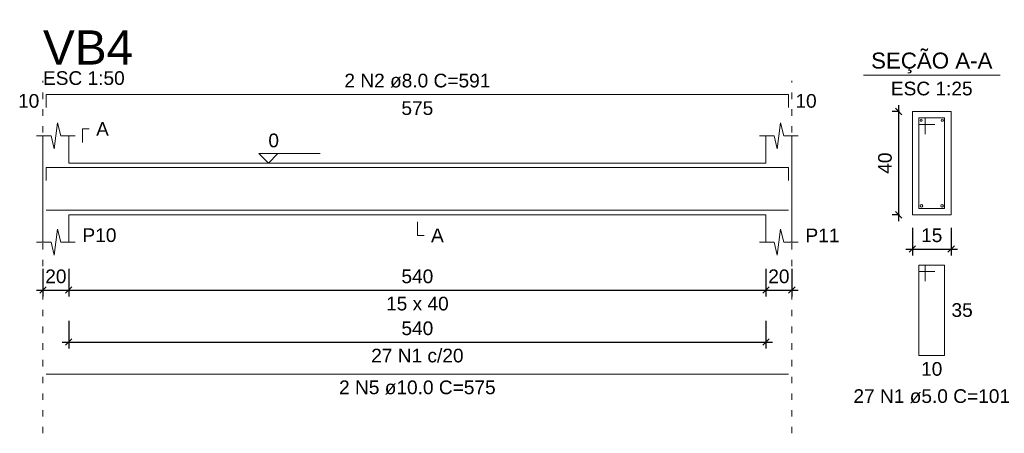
# Model space of a CAD drawing. Header units: millimetres. Extents: x 10789 to 19217, y 2620 to 5346.
# Tile 19 of 49: x 11079 to 11094, y 2809 to 2815. Entities that reach past the tile are written whole.
import ezdxf

# ---------------------------------------------------------------- set-up
doc = ezdxf.new("R2010")
doc.units = ezdxf.units.MM
doc.linetypes.add('DOT2', pattern=[3.175, 0, -3.175])
for name, color, linetype, lineweight in [('Descrição da armadura', 7, 'Continuous', 5), ('DT-Barras na forma', 40, 'Continuous', 5), ('DT-Barras no corte', 5, 'Continuous', 5), ('DT-Barras rebatidas', 40, 'Continuous', 5), ('DT-Cotas', 4, 'Continuous', 5), ('DT-Forma', 5, 'Continuous', 5), ('DT-Pontilhado', 7, 'DOT2', 5), ('DT-Textos', 7, 'Continuous', 5), ('DT-Título', 7, 'Continuous', 20), ('Textos armaduras', 7, 'Continuous', 5)]:
    doc.layers.add(name, color=color, linetype=linetype, lineweight=lineweight)
doc.styles.add('Arial', font='arial.ttf')
doc.styles.get("Standard").update_dxf_attribs({"font": 'arial.ttf'})
doc.dimstyles.new('UM_25.000000', dxfattribs={"dimtxt": 0.18, "dimasz": 0.1, "dimexe": 0.1, "dimexo": 0.2, "dimgap": 0, "dimtad": 1, "dimtih": 1, "dimtoh": 1, "dimdec": 1, "dimlfac": 25, "dimzin": 0, "dimdsep": 46, "dimtxsty": 'Standard', "dimcen": 0.09, "dimdle": 0.1, "dimclrd": 256, "dimclre": 256, "dimclrt": 7, "dimadec": 1, "dimazin": 2, "dimtfac": 1, "dimtdec": 1, "dimtofl": 0, "dimtmove": 0, "dimatfit": 3, "dimfxl": 1, "dimtolj": 1, "dimarcsym": 0})
doc.dimstyles.new('UM_50.000000', dxfattribs={"dimtxt": 0.18, "dimasz": 0.2, "dimexe": 0.2, "dimexo": 0.5, "dimgap": 0, "dimtad": 1, "dimtih": 1, "dimtoh": 1, "dimlfac": 50, "dimzin": 0, "dimdsep": 46, "dimtxsty": 'Standard', "dimcen": 0.09, "dimdle": 0.2, "dimclrd": 256, "dimclre": 256, "dimclrt": 7, "dimazin": 0, "dimtfac": 1, "dimtofl": 0, "dimtmove": 0, "dimatfit": 3, "dimfxl": 1, "dimtolj": 1, "dimtzin": 0, "dimarcsym": 0})

# ---------------------------------------------------------------- blocks, each defined once
blk = doc.blocks.new('_Oblique')
at = {"color": 0, "linetype": 'ByBlock', "lineweight": -2}
blk.add_line((-0.5, -0.5), (0.5, 0.5), dxfattribs=at)
blk = doc.blocks.new('*D64')
at = {"layer": 'Defpoints', "color": 0, "transparency": 16777216}
for p in [(11079.317, 2811.5), (11079.717, 2811.5), (11079.717, 2810.971)]:
    blk.add_point(p, dxfattribs=at)
at = {"layer": 'DT-Cotas', "lineweight": -2, "transparency": 16777216}
for p, q in [((11079.317, 2811.3), (11079.317, 2810.871)), ((11079.717, 2811.3), (11079.717, 2810.871)), ((11079.217, 2810.971), (11079.817, 2810.971))]:
    blk.add_line(p, q, dxfattribs=at)
at = {"layer": 'DT-Cotas', "lineweight": -2, "transparency": 16777216, "xscale": 0.1, "yscale": 0.1, "zscale": 0.1, "rotation": 180}
blk.add_blockref('_Oblique', (11079.317, 2810.971), dxfattribs=at)
at = {"layer": 'DT-Cotas', "lineweight": -2, "transparency": 16777216, "xscale": 0.1, "yscale": 0.1, "zscale": 0.1}
blk.add_blockref('_Oblique', (11079.717, 2810.971), dxfattribs=at)
at = {"layer": 'DT-Cotas', "color": 7, "transparency": 16777216, "insert": (11079.517, 2811.182), "char_height": 0.2118, "attachment_point": 5, "rotation": 0.0057, "style": 'Arial'}
blk.add_mtext('\\A1;20', dxfattribs=at)
blk = doc.blocks.new('*D65')
at = {"layer": 'Defpoints', "color": 0, "transparency": 16777216}
for p in [(11079.717, 2811.5), (11090.517, 2811.5), (11090.517, 2810.971)]:
    blk.add_point(p, dxfattribs=at)
at = {"layer": 'DT-Cotas', "lineweight": -2, "transparency": 16777216}
for p, q in [((11079.717, 2811.3), (11079.717, 2810.871)), ((11090.517, 2811.3), (11090.517, 2810.871)), ((11079.617, 2810.971), (11090.617, 2810.971))]:
    blk.add_line(p, q, dxfattribs=at)
at = {"layer": 'DT-Cotas', "lineweight": -2, "transparency": 16777216, "xscale": 0.1, "yscale": 0.1, "zscale": 0.1, "rotation": 180}
blk.add_blockref('_Oblique', (11079.717, 2810.971), dxfattribs=at)
at = {"layer": 'DT-Cotas', "lineweight": -2, "transparency": 16777216, "xscale": 0.1, "yscale": 0.1, "zscale": 0.1}
blk.add_blockref('_Oblique', (11090.517, 2810.971), dxfattribs=at)
at = {"layer": 'DT-Cotas', "color": 7, "transparency": 16777216, "insert": (11085.117, 2811.182), "char_height": 0.2118, "attachment_point": 5, "rotation": 0.0057, "style": 'Arial'}
blk.add_mtext('\\A1;540', dxfattribs=at)
blk = doc.blocks.new('*D66')
at = {"layer": 'Defpoints', "color": 0, "transparency": 16777216}
for p in [(11090.517, 2811.5), (11090.917, 2811.5), (11090.917, 2810.971)]:
    blk.add_point(p, dxfattribs=at)
at = {"layer": 'DT-Cotas', "lineweight": -2, "transparency": 16777216}
for p, q in [((11090.517, 2811.3), (11090.517, 2810.871)), ((11090.917, 2811.3), (11090.917, 2810.871)), ((11090.417, 2810.971), (11091.017, 2810.971))]:
    blk.add_line(p, q, dxfattribs=at)
at = {"layer": 'DT-Cotas', "lineweight": -2, "transparency": 16777216, "xscale": 0.1, "yscale": 0.1, "zscale": 0.1, "rotation": 180}
blk.add_blockref('_Oblique', (11090.517, 2810.971), dxfattribs=at)
at = {"layer": 'DT-Cotas', "lineweight": -2, "transparency": 16777216, "xscale": 0.1, "yscale": 0.1, "zscale": 0.1}
blk.add_blockref('_Oblique', (11090.917, 2810.971), dxfattribs=at)
at = {"layer": 'DT-Cotas', "color": 7, "transparency": 16777216, "insert": (11090.717, 2811.182), "char_height": 0.2118, "attachment_point": 5, "rotation": 0.0057, "style": 'Arial'}
blk.add_mtext('\\A1;20', dxfattribs=at)
blk = doc.blocks.new('*D67')
at = {"layer": 'Defpoints', "color": 0, "transparency": 16777216}
for p in [(11079.717, 2810.695), (11090.517, 2810.695), (11090.517, 2810.166)]:
    blk.add_point(p, dxfattribs=at)
at = {"layer": 'DT-Cotas', "lineweight": -2, "transparency": 16777216}
for p, q in [((11079.717, 2810.495), (11079.717, 2810.066)), ((11090.517, 2810.495), (11090.517, 2810.066)), ((11079.617, 2810.166), (11090.617, 2810.166))]:
    blk.add_line(p, q, dxfattribs=at)
at = {"layer": 'DT-Cotas', "lineweight": -2, "transparency": 16777216, "xscale": 0.1, "yscale": 0.1, "zscale": 0.1, "rotation": 180}
blk.add_blockref('_Oblique', (11079.717, 2810.166), dxfattribs=at)
at = {"layer": 'DT-Cotas', "lineweight": -2, "transparency": 16777216, "xscale": 0.1, "yscale": 0.1, "zscale": 0.1}
blk.add_blockref('_Oblique', (11090.517, 2810.166), dxfattribs=at)
at = {"layer": 'DT-Cotas', "color": 7, "transparency": 16777216, "insert": (11085.117, 2810.378), "char_height": 0.2118, "attachment_point": 5, "rotation": 0.0057, "style": 'Arial'}
blk.add_mtext('\\A1;540', dxfattribs=at)
blk = doc.blocks.new('*D68')
at = {"layer": 'Defpoints', "color": 0, "transparency": 16777216}
for p in [(11092.573, 2813.736), (11092.785, 2813.736), (11092.785, 2812.136)]:
    blk.add_point(p, dxfattribs=at)
at = {"layer": 'DT-Cotas', "lineweight": -2, "transparency": 16777216}
for p, q in [((11092.573, 2812.036), (11092.573, 2813.836)), ((11092.585, 2813.736), (11092.473, 2813.736)), ((11092.585, 2812.136), (11092.473, 2812.136))]:
    blk.add_line(p, q, dxfattribs=at)
at = {"layer": 'DT-Cotas', "lineweight": -2, "transparency": 16777216, "xscale": 0.1, "yscale": 0.1, "zscale": 0.1}
for p, rotation in [((11092.573, 2813.736), 90), ((11092.573, 2812.136), 270)]:
    blk.add_blockref('_Oblique', p, dxfattribs=dict(at, rotation=rotation))
at = {"layer": 'DT-Cotas', "color": 7, "transparency": 16777216, "insert": (11092.361, 2812.936), "char_height": 0.2118, "attachment_point": 5, "rotation": 90, "style": 'Arial'}
blk.add_mtext('\\A1;40', dxfattribs=at)
blk = doc.blocks.new('*D69')
at = {"layer": 'Defpoints', "color": 0, "transparency": 16777216}
for p in [(11092.785, 2812.136), (11093.385, 2812.136), (11093.385, 2811.606)]:
    blk.add_point(p, dxfattribs=at)
at = {"layer": 'DT-Cotas', "lineweight": -2, "transparency": 16777216}
for p, q in [((11092.785, 2811.936), (11092.785, 2811.506)), ((11093.385, 2811.936), (11093.385, 2811.506)), ((11092.685, 2811.606), (11093.485, 2811.606))]:
    blk.add_line(p, q, dxfattribs=at)
at = {"layer": 'DT-Cotas', "lineweight": -2, "transparency": 16777216, "xscale": 0.1, "yscale": 0.1, "zscale": 0.1, "rotation": 180}
blk.add_blockref('_Oblique', (11092.785, 2811.606), dxfattribs=at)
at = {"layer": 'DT-Cotas', "lineweight": -2, "transparency": 16777216, "xscale": 0.1, "yscale": 0.1, "zscale": 0.1}
blk.add_blockref('_Oblique', (11093.385, 2811.606), dxfattribs=at)
at = {"layer": 'DT-Cotas', "color": 7, "transparency": 16777216, "insert": (11093.085, 2811.818), "char_height": 0.2118, "attachment_point": 5, "rotation": 0.0057, "style": 'Arial'}
blk.add_mtext('\\A1;15', dxfattribs=at)

msp = doc.modelspace()

# ---------------------------------------------------------------- linework, layer by layer
at = {"layer": 'DT-Barras na forma'}
for p, q in [((11092.98481, 2813.63556), (11092.88481, 2813.63556)), ((11092.88481, 2813.63556), (11092.88481, 2812.23556)), ((11093.28481, 2813.63556), (11092.88481, 2813.63556)), ((11092.88481, 2813.63556), (11092.88481, 2813.53556)), ((11092.98481, 2813.38556), (11092.98481, 2813.63556)), ((11093.28481, 2812.23556), (11093.28481, 2813.63556)), ((11092.88481, 2813.53556), (11093.13481, 2813.53556)), ((11092.88481, 2812.23556), (11093.28481, 2812.23556))]:
    msp.add_line(p, q, dxfattribs=at)
for points in [[(11079.36722, 2812.66756), (11079.36722, 2812.86756), (11090.86722, 2812.86756), (11090.86722, 2812.66756)], [(11079.36722, 2812.20556), (11090.86722, 2812.20556)]]:
    msp.add_lwpolyline(points, dxfattribs=at)
at = {"layer": 'DT-Barras no corte'}
for centre, radius in [((11092.92081, 2813.59956), 0.016), ((11093.24881, 2813.59956), 0.016), ((11092.92481, 2812.27556), 0.02), ((11093.24481, 2812.27556), 0.02)]:
    msp.add_circle(centre, radius, dxfattribs=at)
at = {"layer": 'DT-Barras rebatidas'}
for p, q in [((11079.36722, 2813.79716), (11079.36722, 2813.99716)), ((11079.36722, 2813.99716), (11090.86722, 2813.99716)), ((11090.86722, 2813.99716), (11090.86722, 2813.79716)), ((11092.98481, 2811.35886), (11092.88481, 2811.35886)), ((11092.88481, 2811.35886), (11092.88481, 2809.95886)), ((11093.28481, 2811.35886), (11092.88481, 2811.35886)), ((11092.88481, 2811.35886), (11092.88481, 2811.25886)), ((11092.98481, 2811.10886), (11092.98481, 2811.35886)), ((11093.28481, 2809.95886), (11093.28481, 2811.35886)), ((11092.88481, 2811.25886), (11093.13481, 2811.25886)), ((11092.88481, 2809.95886), (11093.28481, 2809.95886)), ((11079.36722, 2809.67092), (11090.86722, 2809.67092))]:
    msp.add_line(p, q, dxfattribs=at)
at = {"layer": 'DT-Forma'}
for p, q in [((11093.38481, 2813.73556), (11092.78481, 2813.73556)), ((11092.78481, 2813.73556), (11092.78481, 2813.73556)), ((11092.78481, 2813.73556), (11092.78481, 2812.13556)), ((11093.38481, 2812.13556), (11093.38481, 2813.73556)), ((11093.38481, 2813.73556), (11093.38481, 2813.73556)), ((11079.49222, 2813.15916), (11079.54222, 2813.55916)), ((11079.54222, 2813.55916), (11079.59222, 2813.35916)), ((11090.69222, 2813.15916), (11090.74222, 2813.55916)), ((11090.74222, 2813.55916), (11090.79222, 2813.35916)), ((11079.21722, 2813.35916), (11079.44222, 2813.35916)), ((11079.31722, 2812.93556), (11079.31722, 2813.35916)), ((11079.44222, 2813.35916), (11079.49222, 2813.15916)), ((11079.59222, 2813.35916), (11079.81722, 2813.35916)), ((11079.71722, 2813.35916), (11079.71722, 2812.93556)), ((11090.41722, 2813.35916), (11090.64222, 2813.35916)), ((11090.51722, 2812.93556), (11090.51722, 2813.35916)), ((11090.64222, 2813.35916), (11090.69222, 2813.15916)), ((11090.79222, 2813.35916), (11091.01722, 2813.35916)), ((11090.91722, 2813.35916), (11090.91722, 2812.93556)), ((11079.71722, 2812.93556), (11090.51722, 2812.93556)), ((11079.31722, 2812.13556), (11079.31722, 2811.71196)), ((11079.71722, 2811.71196), (11079.71722, 2812.13556)), ((11079.71722, 2812.13556), (11090.51722, 2812.13556)), ((11090.51722, 2812.13556), (11090.51722, 2811.71196)), ((11090.91722, 2811.71196), (11090.91722, 2812.13556)), ((11092.78481, 2812.13556), (11093.38481, 2812.13556)), ((11092.78481, 2812.13556), (11092.78481, 2812.13556)), ((11093.38481, 2812.13556), (11093.38481, 2812.13556)), ((11079.49222, 2811.51196), (11079.54222, 2811.91196)), ((11079.54222, 2811.91196), (11079.59222, 2811.71196)), ((11090.69222, 2811.51196), (11090.74222, 2811.91196)), ((11090.74222, 2811.91196), (11090.79222, 2811.71196)), ((11079.21722, 2811.71196), (11079.44222, 2811.71196)), ((11079.44222, 2811.71196), (11079.49222, 2811.51196)), ((11079.59222, 2811.71196), (11079.81722, 2811.71196)), ((11090.41722, 2811.71196), (11090.64222, 2811.71196)), ((11090.64222, 2811.71196), (11090.69222, 2811.51196)), ((11090.79222, 2811.71196), (11091.01722, 2811.71196))]:
    msp.add_line(p, q, dxfattribs=at)
at = {"layer": 'DT-Forma', "linetype": 'Continuous'}
for p, q in [((11079.31722, 2812.13556), (11079.31722, 2812.93556)), ((11090.91722, 2812.93556), (11090.91722, 2812.13556))]:
    msp.add_line(p, q, dxfattribs=at)
at = {"layer": 'DT-Pontilhado', "ltscale": 0.05}
for p, q in [((11079.31722, 2808.75322), (11079.31722, 2814.20896)), ((11090.91722, 2808.75322), (11090.91722, 2814.20896))]:
    msp.add_line(p, q, dxfattribs=at)
at = {"layer": 'DT-Textos'}
msp.add_line((11092.02581, 2814.30046), (11094.14381, 2814.30046), dxfattribs=at)
for points in [[(11079.92902, 2813.25326), (11079.92902, 2813.46506), (11080.03492, 2813.46506)], [(11082.95722, 2813.08382), (11082.80896, 2812.93556), (11082.6607, 2813.08382), (11083.6138, 2813.08382)], [(11085.11722, 2812.02966), (11085.11722, 2811.81786), (11085.22312, 2811.81786)]]:
    msp.add_lwpolyline(points, dxfattribs=at)

# ---------------------------------------------------------------- texts
at = {"layer": 'Descrição da armadura', "linetype": 'Continuous', "char_height": 0.2118, "attachment_point": 8, "line_spacing_factor": 0.798, "style": 'Arial'}
for s, insert, width in [('2 N2 ø8.0 C=591', (11085.11722, 2814.10306), 4.5347476), ('27 N1 c/20', (11085.11722, 2809.84812), 2.8693417), ('2 N5 ø10.0 C=575', (11085.11722, 2809.35322), 4.8647001)]:
    msp.add_mtext(s, dxfattribs=dict(at, insert=insert, width=width))
at = {"layer": 'Descrição da armadura', "color": 7, "linetype": 'Continuous', "insert": (11093.08481, 2809.21756), "char_height": 0.2118, "width": 4.8647001, "attachment_point": 8, "line_spacing_factor": 0.798, "style": 'Arial'}
msp.add_mtext('27 N1 ø5.0 C=101', dxfattribs=at)
at = {"layer": 'DT-Textos', "line_spacing_factor": 0.798, "style": 'Arial'}
for s, insert, char_height, width, attachment_point in [('SEÇÃO A-A', (11093.08516, 2814.32456), 0.2471, 4.0593546, 8), ('ESC 1:50', (11079.31722, 2814.14436), 0.2118, 2.552447, 7), ('ESC 1:25', (11093.08481, 2813.98276), 0.2118, 2.552447, 8), ('A', (11080.14082, 2813.35916), 0.2118, 0.3977461, 7), ('0', (11082.80896, 2813.17913), 0.2118, 0.3316492, 7), ('P10', (11079.92902, 2811.71196), 0.2118, 1.0610446, 7), ('A', (11085.32902, 2811.71196), 0.2118, 0.3977461, 7), ('P11', (11091.12902, 2811.71196), 0.2118, 1.0610446, 7), ('15 x 40', (11085.11722, 2810.65296), 0.2118, 1.956119, 8)]:
    msp.add_mtext(s, dxfattribs=dict(at, insert=insert, char_height=char_height, width=width, attachment_point=attachment_point))
at = {"layer": 'DT-Título', "insert": (11079.31722, 2814.46206), "char_height": 0.5295, "width": 2.8178538, "attachment_point": 7, "line_spacing_factor": 0.798, "style": 'Arial'}
msp.add_mtext('VB4', dxfattribs=at)
at = {"layer": 'Textos armaduras', "linetype": 'Continuous', "char_height": 0.2118, "attachment_point": 7, "line_spacing_factor": 0.798, "style": 'Arial'}
for s, insert, width in [('10', (11078.93137, 2813.79126), 0.6599051), ('10', (11090.97312, 2813.79126), 0.6599051), ('575', (11084.86976, 2813.67946), 0.9898577)]:
    msp.add_mtext(s, dxfattribs=dict(at, insert=insert, width=width))
at = {"layer": 'Textos armaduras', "color": 7, "linetype": 'Continuous', "char_height": 0.2118, "width": 0.6599051, "attachment_point": 7, "line_spacing_factor": 0.798, "style": 'Arial'}
for s, insert in [('35', (11093.39071, 2810.55296)), ('10', (11092.91983, 2809.64116))]:
    msp.add_mtext(s, dxfattribs=dict(at, insert=insert))

# ---------------------------------------------------------------- dimensions: what is measured, and where the dimension line sits
at = {"layer": 'DT-Cotas'}
dim = msp.add_linear_dim(base=(11092.57301, 2813.73556), p1=(11092.78481, 2812.13556), p2=(11092.78481, 2813.73556), angle=90, dimstyle='UM_25.000000', override={"dimtxt": 0.2118, "dimasz": 0.1, "dimexe": 0.1, "dimexo": 0.2, "dimtad": 1, "dimtih": 0, "dimtoh": 0, "dimdec": 1, "dimlfac": 25, "dimzin": 8, "dimtxsty": 'Arial', "dimblk": 'Oblique', "dimblk1": 'Oblique', "dimblk2": 'Oblique', "dimsah": 1, "dimdle": 0.1, "dimse1": 0, "dimse2": 0, "dimclrt": 7, "dimadec": 1, "dimazin": 3, "dimtmove": 2, "dimldrblk": 'Oblique'}, dxfattribs=at)
dim.commit()
dim.dimension.update_dxf_attribs({"geometry": '*D68', "text_midpoint": (11092.36121, 2812.93556), "dimtype": 160, "text_rotation": 90})
for base, p1, p2, dimstyle, override, picture, middle in [((11093.38481, 2811.60606), (11092.78481, 2812.13556), (11093.38481, 2812.13556), 'UM_25.000000', {"dimtxt": 0.2118, "dimasz": 0.1, "dimexe": 0.1, "dimexo": 0.2, "dimtad": 1, "dimtih": 0, "dimtoh": 0, "dimdec": 1, "dimlfac": 25, "dimzin": 8, "dimtxsty": 'Arial', "dimblk": 'Oblique', "dimblk1": 'Oblique', "dimblk2": 'Oblique', "dimsah": 1, "dimdle": 0.1, "dimse1": 0, "dimse2": 0, "dimclrt": 7, "dimadec": 1, "dimazin": 3, "dimtmove": 2, "dimldrblk": 'Oblique'}, '*D69', (11093.08481, 2811.81786)), ((11079.71722, 2810.97066), (11079.31722, 2811.50016), (11079.71722, 2811.50016), 'UM_50.000000', {"dimtxt": 0.2118, "dimasz": 0.1, "dimexe": 0.1, "dimexo": 0.2, "dimtad": 1, "dimtih": 0, "dimtoh": 0, "dimdec": 1, "dimlfac": 50, "dimzin": 8, "dimtxsty": 'Arial', "dimblk": 'Oblique', "dimblk1": 'Oblique', "dimblk2": 'Oblique', "dimsah": 1, "dimdle": 0.1, "dimse1": 0, "dimse2": 0, "dimclrt": 7, "dimadec": 1, "dimazin": 3, "dimtmove": 2, "dimldrblk": 'Oblique'}, '*D64', (11079.51722, 2811.18246)), ((11090.51722, 2810.97066), (11079.71722, 2811.50016), (11090.51722, 2811.50016), 'UM_50.000000', {"dimtxt": 0.2118, "dimasz": 0.1, "dimexe": 0.1, "dimexo": 0.2, "dimtad": 1, "dimtih": 0, "dimtoh": 0, "dimdec": 1, "dimlfac": 50, "dimzin": 8, "dimtxsty": 'Arial', "dimblk": 'Oblique', "dimblk1": 'Oblique', "dimblk2": 'Oblique', "dimsah": 1, "dimdle": 0.1, "dimse1": 0, "dimse2": 0, "dimclrt": 7, "dimadec": 1, "dimazin": 3, "dimtmove": 2, "dimldrblk": 'Oblique'}, '*D65', (11085.11722, 2811.18246)), ((11090.91722, 2810.97066), (11090.51722, 2811.50016), (11090.91722, 2811.50016), 'UM_50.000000', {"dimtxt": 0.2118, "dimasz": 0.1, "dimexe": 0.1, "dimexo": 0.2, "dimtad": 1, "dimtih": 0, "dimtoh": 0, "dimdec": 1, "dimlfac": 50, "dimzin": 8, "dimtxsty": 'Arial', "dimblk": 'Oblique', "dimblk1": 'Oblique', "dimblk2": 'Oblique', "dimsah": 1, "dimdle": 0.1, "dimse1": 0, "dimse2": 0, "dimclrt": 7, "dimadec": 1, "dimazin": 3, "dimtmove": 2, "dimldrblk": 'Oblique'}, '*D66', (11090.71722, 2811.18246)), ((11090.51722, 2810.16582), (11079.71722, 2810.69532), (11090.51722, 2810.69532), 'UM_50.000000', {"dimtxt": 0.2118, "dimasz": 0.1, "dimexe": 0.1, "dimexo": 0.2, "dimtad": 1, "dimtih": 0, "dimtoh": 0, "dimdec": 1, "dimlfac": 50, "dimzin": 8, "dimtxsty": 'Arial', "dimblk": 'Oblique', "dimblk1": 'Oblique', "dimblk2": 'Oblique', "dimsah": 1, "dimdle": 0.1, "dimse1": 0, "dimse2": 0, "dimclrt": 7, "dimadec": 1, "dimazin": 3, "dimtmove": 2, "dimldrblk": 'Oblique'}, '*D67', (11085.11722, 2810.37762))]:
    dim = msp.add_linear_dim(base=base, p1=p1, p2=p2, dimstyle=dimstyle, override=override, dxfattribs=at)
    dim.commit()
    dim.dimension.update_dxf_attribs({"geometry": picture, "text_midpoint": middle, "dimtype": 160, "text_rotation": 0.00573})

doc.saveas('drawing.dxf')
